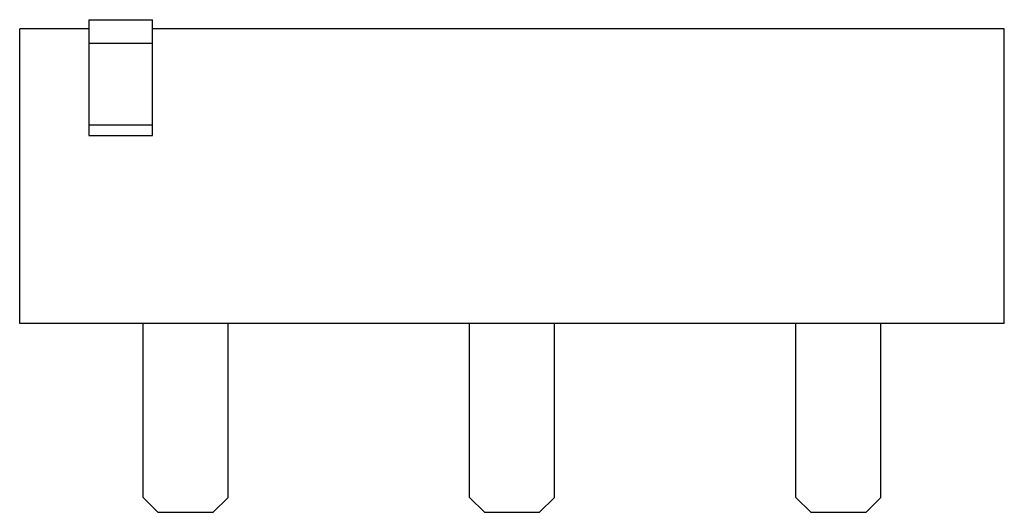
# Model space of a CAD drawing. Header units: millimetres. Extents: x 7.4 to 60.8, y 33.4 to 60.1.
import ezdxf

# ---------------------------------------------------------------- set-up
doc = ezdxf.new("R2010")
doc.units = ezdxf.units.MM
doc.header["$LTSCALE"] = 6.129065
doc.layers.get('0').update_dxf_attribs({"linetype": 'CONTINUOUS'})

msp = doc.modelspace()

# ---------------------------------------------------------------- linework, layer by layer
at = {"color": 7}
for p, q in [((11.154, 60.096), (11.154, 53.801)), ((11.154, 60.096), (14.604, 60.096)), ((14.604, 53.801), (14.604, 60.096)), ((7.404, 43.596), (7.404, 59.596)), ((11.154, 59.596), (7.404, 59.596)), ((60.804, 59.596), (14.604, 59.596)), ((60.804, 43.596), (60.804, 59.596)), ((14.604, 58.807), (11.154, 58.807)), ((11.154, 54.393), (14.604, 54.393)), ((11.154, 53.801), (14.604, 53.801)), ((60.804, 43.596), (7.404, 43.596)), ((14.104, 34.154), (14.104, 43.596)), ((18.704, 34.154), (18.704, 43.596)), ((31.804, 34.154), (31.804, 43.596)), ((36.404, 34.154), (36.404, 43.596)), ((49.504, 34.154), (49.504, 43.596)), ((54.104, 34.154), (54.104, 43.596)), ((14.904, 33.354), (14.104, 34.154)), ((18.704, 34.154), (17.904, 33.354)), ((32.604, 33.354), (31.804, 34.154)), ((36.404, 34.154), (35.604, 33.354)), ((50.304, 33.354), (49.504, 34.154)), ((54.104, 34.154), (53.304, 33.354)), ((14.904, 33.354), (17.904, 33.354)), ((32.604, 33.354), (35.604, 33.354)), ((50.304, 33.354), (53.304, 33.354))]:
    msp.add_line(p, q, dxfattribs=at)

doc.saveas('drawing.dxf')
